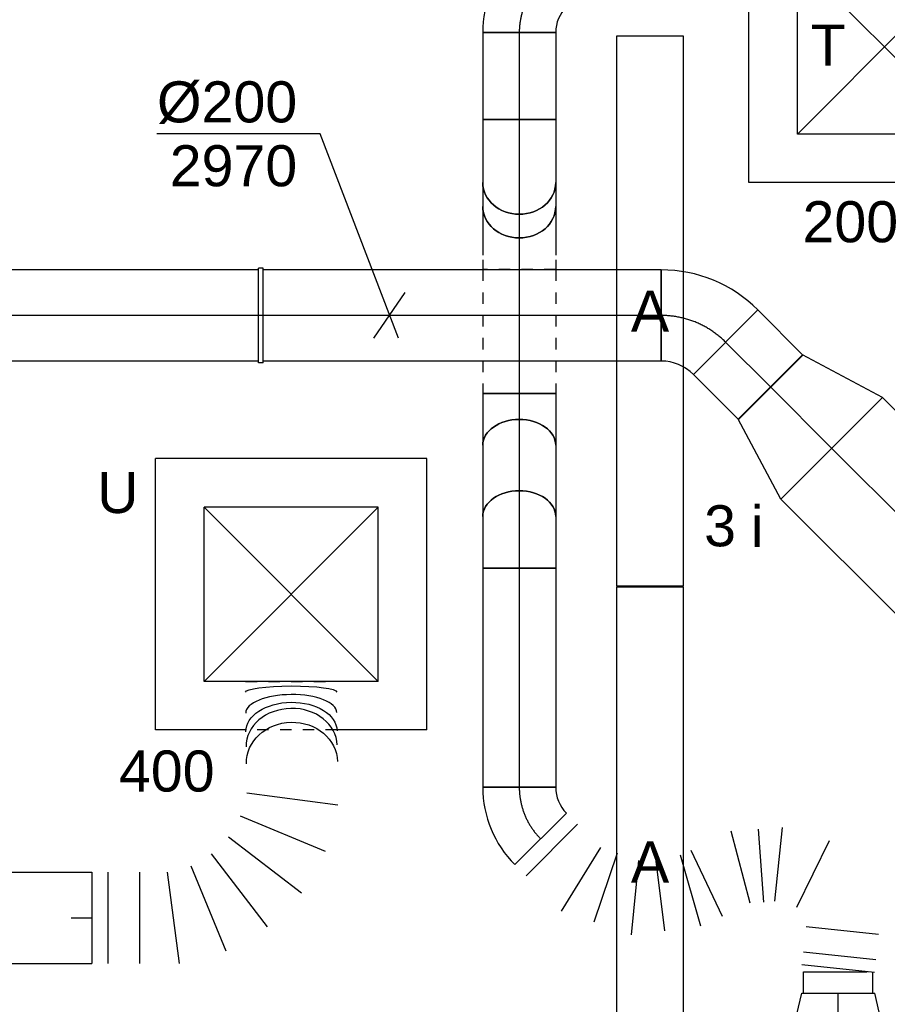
# Model space of a CAD drawing. Extents: x -238422 to 258194, y -34825 to 126331.
# Tile 236 of 239: x 136842 to 138745, y 22787 to 24945. Entities that reach past the tile are written whole.
import ezdxf
from ezdxf.enums import TextEntityAlignment as Align

# ---------------------------------------------------------------- set-up
doc = ezdxf.new("R2010")
doc.units = 0
doc.header["$LTSCALE"] = 50
doc.linetypes.add('CENTER2', pattern=[28.575000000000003, 19.05, -3.175, 3.175, -3.175])
doc.linetypes.add('STREEPJES', pattern=[0.1, 0.05, -0.05])
doc.layers.get('0').update_dxf_attribs({"linetype": 'CONTINUOUS'})
for name, color, linetype in [('EL6311--', 3, 'CONTINUOUS'), ('WL570---_RETOUR', 112, 'CONTINUOUS'), ('WL570---_RETOUR_HL', 8, 'CONTINUOUS'), ('WL570---_RETOUR_RST', 2, 'CONTINUOUS'), ('WL570---_RETOUR_RST_HL', 1, 'CONTINUOUS'), ('WL570---_TOEVOER', 3, 'CONTINUOUS'), ('WL570---_TOEVOER_HL', 8, 'CONTINUOUS'), ('WL570---_TOEVOER_RST', 2, 'CONTINUOUS'), ('WL570---_TOEVOER_RST_HL', 1, 'CONTINUOUS'), ('WM570---_RETOUR_PR', 1, 'CONTINUOUS'), ('WM570---_RETOUR_RST_PR', 1, 'CONTINUOUS'), ('WM570---_TOEVOER', 1, 'CONTINUOUS'), ('WM570---_TOEVOER_PR', 1, 'CONTINUOUS'), ('WM570---_TOEVOER_RST_PR', 1, 'CONTINUOUS')]:
    doc.layers.add(name, color=color, linetype=linetype)
doc.styles.add('BURO-018', font='ARIAL.TTF', dxfattribs={"height": 90})

# ---------------------------------------------------------------- blocks, each defined once
blk = doc.blocks.new('E001611207146')
at = {"color": 0}
for p, q in [((-12.07, -1.46), (-12.07, 1.46)), ((-12.07, 1.46), (12.07, 1.46)), ((12.07, 1.46), (12.07, -1.46)), ((12.07, -1.46), (-12.07, -1.46))]:
    blk.add_line(p, q, dxfattribs=at)
at = {"color": 0, "linetype": 'Continuous', "style": 'BURO-018'}
for tag, p in [('E_GKAST', (0, 8)), ('E_GROEP', (0, 5)), ('E_SGROEP', (4.5, 5)), ('E_ARMCODE', (0, 0)), ('E_SLET', (4.5, -3))]:
    blk.add_attdef(tag, text='', height=1.8, dxfattribs=at).set_placement(p, align=Align.MIDDLE)
blk = doc.blocks.new('*U198')
at = {"color": 0, "ltscale": 10}
for p, q in [((-9.687362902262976, 103.4497220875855, -2970.000000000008), (103.4497220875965, -9.687362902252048, -2970.000000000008)), ((-66.29999999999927, -80, -2970.000000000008), (-66.2999999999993, 80, -2970.000000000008))]:
    blk.add_line(p, q, dxfattribs=at)
for centre, radius, start, end in [((-66.29999999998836, 160.0623591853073, -2970.000000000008), 80.06235918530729, 269.9999999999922, 315.0000000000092), ((-66.30000000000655, 160.0623591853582, -2970.000000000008), 240.0623591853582, 270.0000000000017, 314.9999999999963)]:
    blk.add_arc(centre, radius, start, end, dxfattribs=at)
at = {"layer": 'WL570---_TOEVOER_HL', "linetype": 'CENTER2'}
blk.add_arc((-66.29999999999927, 160.0623591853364, -2970.000000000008), 160.0623591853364, 270, 314.9999999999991, dxfattribs=at)
at = {"layer": 'WM570---_TOEVOER_PR', "color": 1, "style": 'BURO-018'}
blk.add_attdef('POSNR', text='', height=90, dxfattribs=at).set_placement((0, 0), align=Align.MIDDLE)
blk = doc.blocks.new('*U200')
at = {"color": 0, "ltscale": 10}
for p, q in [((0, 80, -2970.000000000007), (480.2053170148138, 80.00000000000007, -2970.000000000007)), ((0, -80, -2970.000000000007), (-2.572996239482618e-14, 80, -2970.000000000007)), ((480.2053170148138, 80, -2970.000000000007), (480.2053170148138, -80, -2970.000000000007)), ((0, -80, -2970.000000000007), (480.2053170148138, -79.99999999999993, -2970.000000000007))]:
    blk.add_line(p, q, dxfattribs=at)
at = {"layer": 'WL570---_TOEVOER_HL', "linetype": 'CENTER2'}
blk.add_line((0, 0, -2970.000000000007), (480.2053170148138, 7.722290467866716e-14, -2970.000000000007), dxfattribs=at)
at = {"layer": 'WM570---_TOEVOER_PR', "color": 1, "style": 'BURO-018'}
blk.add_attdef('POSNR', text='', height=90, dxfattribs=at).set_placement((0, 0), align=Align.MIDDLE)
blk = doc.blocks.new('*U201')
at = {"color": 0, "ltscale": 10}
for p, q in [((-46.88117959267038, 79.99999999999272, -2970.00000000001), (-31.98059461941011, 79.99999999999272, -2970.00000000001)), ((-31.98059461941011, 79.99999999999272, -2970.00000000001), (4.518235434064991, 79.99999999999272, -2970.00000000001)), ((4.518235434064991, 79.99999999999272, -2970.00000000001), (45.22739064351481, 79.99999999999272, -2970.00000000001)), ((45.22739064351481, 79.99999999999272, -2970.00000000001), (66.29999999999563, 79.99999999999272, -2970.00000000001)), ((66.29999999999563, 79.99999999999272, -2970.00000000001), (66.29999999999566, -80.00000000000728, -2970.00000000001)), ((-46.88117959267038, -80.00000000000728, -2970.00000000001), (-31.98059461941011, -80.00000000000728, -2970.00000000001)), ((-31.98059461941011, -80.00000000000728, -2970.00000000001), (4.518235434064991, -80.00000000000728, -2970.00000000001)), ((4.518235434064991, -80.00000000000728, -2970.00000000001), (45.22739064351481, -80.00000000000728, -2970.00000000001)), ((45.22739064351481, -80.00000000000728, -2970.00000000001), (66.29999999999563, -80.00000000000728, -2970.00000000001))]:
    blk.add_line(p, q, dxfattribs=at)
at = {"color": 0, "ltscale": 10, "extrusion": (-4.073332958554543e-32, 2.465190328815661e-32, -1)}
blk.add_ellipse((-46.88117959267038, -7.275957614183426e-12, -2970.00000000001), major_axis=(1.286498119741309e-14, -80), ratio=0.7071067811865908, start_param=0, end_param=3.141592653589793, dxfattribs=at)
at = {"layer": 'WL570---_TOEVOER_HL', "linetype": 'CENTER2'}
blk.add_line((-46.88117959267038, -7.275957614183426e-12, -2970.00000000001), (66.29999999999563, -7.257756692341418e-12, -2970.00000000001), dxfattribs=at)
at = {"layer": 'WM570---_TOEVOER_PR', "color": 1, "style": 'BURO-018'}
blk.add_attdef('POSNR', text='', height=90, dxfattribs=at).set_placement((0, 0), align=Align.MIDDLE)
blk = doc.blocks.new('*U202')
at = {"color": 0, "ltscale": 10}
for p, q in [((-3.637978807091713e-12, 80, -2766.881179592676), (156.2376408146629, 80.00000000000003, -2766.881179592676)), ((-3.637978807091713e-12, -80, -2766.881179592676), (156.2376408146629, -79.99999999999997, -2766.881179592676))]:
    blk.add_line(p, q, dxfattribs=at)
at = {"color": 0, "ltscale": 10, "extrusion": (0, 0, -1)}
blk.add_ellipse((-3.637978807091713e-12, 0, -2766.881179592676), major_axis=(1.28649811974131e-14, -80), ratio=0.7071067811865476, start_param=0, end_param=3.141592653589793, dxfattribs=at)
at = {"color": 0, "ltscale": 10}
blk.add_ellipse((156.2376408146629, 0, -2766.881179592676), major_axis=(1.28649811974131e-14, -80), ratio=0.7071067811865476, start_param=3.141592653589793, end_param=6.283185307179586, dxfattribs=at)
at = {"layer": 'WL570---_TOEVOER_HL', "linetype": 'CENTER2'}
blk.add_line((-3.637978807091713e-12, 0, -2766.881179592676), (156.2376408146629, 2.512492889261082e-14, -2766.881179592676), dxfattribs=at)
at = {"layer": 'WM570---_TOEVOER_PR', "color": 1, "style": 'BURO-018'}
blk.add_attdef('POSNR', text='', height=90, dxfattribs=at).set_placement((0, 0), align=Align.MIDDLE)
blk = doc.blocks.new('*U203')
at = {"color": 0, "ltscale": 10}
for p, q in [((-66.29999999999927, 80, -2720.000000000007), (-45.22739064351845, 80, -2720.000000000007)), ((-66.29999999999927, -80, -2720.000000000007), (-66.2999999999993, 80, -2720.000000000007)), ((-45.22739064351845, 80, -2720.000000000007), (-4.518235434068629, 80, -2720.000000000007)), ((-4.518235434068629, 80, -2720.000000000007), (31.98059461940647, 80, -2720.000000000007)), ((31.98059461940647, 80, -2720.000000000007), (46.88117959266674, 80, -2720.000000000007)), ((-66.29999999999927, -80, -2720.000000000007), (-45.22739064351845, -80, -2720.000000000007)), ((-45.22739064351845, -80, -2720.000000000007), (-4.518235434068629, -80, -2720.000000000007)), ((-4.518235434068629, -80, -2720.000000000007), (31.98059461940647, -80, -2720.000000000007)), ((31.98059461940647, -80, -2720.000000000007), (46.88117959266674, -80, -2720.000000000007))]:
    blk.add_line(p, q, dxfattribs=at)
blk.add_ellipse((46.88117959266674, 0, -2720.000000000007), major_axis=(1.286498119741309e-14, -80), ratio=0.7071067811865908, start_param=3.141592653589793, end_param=6.283185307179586, dxfattribs=at)
at = {"layer": 'WL570---_TOEVOER_HL', "linetype": 'CENTER2'}
blk.add_line((-66.29999999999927, 0, -2720.000000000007), (46.88117959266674, 1.820092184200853e-14, -2720.000000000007), dxfattribs=at)
at = {"layer": 'WM570---_TOEVOER_PR', "color": 1, "style": 'BURO-018'}
blk.add_attdef('POSNR', text='', height=90, dxfattribs=at).set_placement((0, 0), align=Align.MIDDLE)
blk = doc.blocks.new('*U204')
at = {"color": 0, "ltscale": 10}
for p, q in [((297.5, 297.5, -2757.5), (-297.5, 297.5, -2757.5)), ((-297.5, -297.5, -2757.5), (-297.5, 297.5, -2757.5)), ((297.5, -297.5, -2757.5), (297.5, 297.5, -2757.5)), ((191, 191, -2757.5), (-191, 191, -2757.5)), ((-191, -191, -2757.5), (-191, 191, -2757.5)), ((191, -191, -2757.5), (-191, 191, -2757.5)), ((-191, -191, -2757.5), (191, 191, -2757.5)), ((191, -191, -2757.5), (191, 191, -2757.5)), ((191, -191, -2757.5), (-191, -191, -2757.5)), ((-99.55735289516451, -297.5, -2757.5), (-297.5, -297.5, -2757.5)), ((297.5, -297.5, -2757.5), (100.4484552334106, -297.5, -2757.5))]:
    blk.add_line(p, q, dxfattribs=at)
at = {"color": 8, "linetype": 'STREEPJES', "ltscale": 10}
blk.add_line((100.4484552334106, -297.5, -2757.5), (-99.55735289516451, -297.5, -2757.5), dxfattribs=at)
at = {"layer": 'WL570---_RETOUR_RST_HL', "linetype": 'CENTER2'}
blk.add_circle((0, 0, -2757.5), 0.075, dxfattribs=at)
at = {"layer": 'WL570---_RETOUR_RST', "color": 1, "style": 'BURO-018'}
for tag in ['MC', 'Q']:
    blk.add_attdef(tag, text='', height=90, dxfattribs=at).set_placement((0, 0), align=Align.MIDDLE)
at = {"layer": 'WM570---_RETOUR_RST_PR', "color": 1, "style": 'BURO-018'}
blk.add_attdef('POSNR', text='', height=90, dxfattribs=at).set_placement((0, 0), align=Align.MIDDLE)
blk = doc.blocks.new('*U205')
at = {"color": 8, "linetype": 'STREEPJES', "ltscale": 10}
for p, q in [((0, 80, -2720.000000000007), (258.1093321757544, 80.00000000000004, -2720.000000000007)), ((0, -80, -2720.000000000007), (-2.572996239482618e-14, 80, -2720.000000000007)), ((0, -80, -2720.000000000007), (258.1093321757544, -79.99999999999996, -2720.000000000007))]:
    blk.add_line(p, q, dxfattribs=at)
at = {"color": 0, "ltscale": 10}
for p, q in [((258.1093321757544, 80, -2720.000000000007), (271.9761029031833, 80, -2720.000000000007)), ((271.9761029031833, 80, -2720.000000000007), (271.9761029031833, -80, -2720.000000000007)), ((258.1093321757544, -80, -2720.000000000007), (271.9761029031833, -80, -2720.000000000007))]:
    blk.add_line(p, q, dxfattribs=at)
at = {"layer": 'WL570---_TOEVOER_HL', "linetype": 'CENTER2'}
blk.add_line((0, 0, -2720.000000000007), (271.9761029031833, 4.373709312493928e-14, -2720.000000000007), dxfattribs=at)
at = {"layer": 'WM570---_TOEVOER_PR', "color": 1, "style": 'BURO-018'}
blk.add_attdef('POSNR', text='', height=90, dxfattribs=at).set_placement((0, 0), align=Align.MIDDLE)
blk = doc.blocks.new('*U206')
at = {"color": 0, "ltscale": 10}
for p, q in [((-46.20000000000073, 79.99999999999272, -2720.000000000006), (-35.66506875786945, 79.99999999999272, -2720.000000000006)), ((-35.66506875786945, 79.99999999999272, -2720.000000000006), (-5.867783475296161, 79.99999999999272, -2720.000000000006)), ((-5.867783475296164, 79.99999999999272, -2720.000000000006), (30.62628885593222, 79.99999999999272, -2720.000000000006)), ((30.62628885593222, 79.99999999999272, -2720.000000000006), (35.50933217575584, 79.99999999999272, -2720.000000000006)), ((-46.20000000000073, -80.00000000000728, -2720.000000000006), (-35.66506875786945, -80.00000000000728, -2720.000000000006)), ((-35.66506875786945, -80.00000000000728, -2720.000000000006), (-5.867783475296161, -80.00000000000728, -2720.000000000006)), ((-5.867783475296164, -80.00000000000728, -2720.000000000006), (30.62628885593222, -80.00000000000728, -2720.000000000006)), ((30.62628885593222, -80.00000000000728, -2720.000000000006), (35.50933217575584, -80.00000000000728, -2720.000000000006))]:
    blk.add_line(p, q, dxfattribs=at)
at = {"color": 8, "linetype": 'STREEPJES', "ltscale": 10}
for p, q in [((35.50933217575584, 79.99999999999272, -2720.000000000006), (71.33013751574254, 79.99999999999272, -2720.000000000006)), ((71.33013751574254, 79.99999999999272, -2720.000000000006), (92.40000000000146, 79.99999999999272, -2720.000000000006)), ((92.40000000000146, 79.99999999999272, -2720.000000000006), (92.40000000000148, -80.00000000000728, -2720.000000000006)), ((35.50933217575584, -80.00000000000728, -2720.000000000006), (71.33013751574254, -80.00000000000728, -2720.000000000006)), ((71.33013751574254, -80.00000000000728, -2720.000000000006), (92.40000000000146, -80.00000000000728, -2720.000000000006))]:
    blk.add_line(p, q, dxfattribs=at)
at = {"color": 0, "ltscale": 10}
blk.add_ellipse((-46.20000000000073, -7.275957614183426e-12, -2720.000000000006), major_axis=(-1.28649811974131e-14, 80), ratio=0.8660254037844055, start_param=3.141592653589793, end_param=6.283185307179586, dxfattribs=at)
at = {"layer": 'WL570---_TOEVOER_HL', "linetype": 'CENTER2'}
blk.add_line((-46.20000000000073, -7.275957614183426e-12, -2720.000000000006), (92.40000000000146, -7.253669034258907e-12, -2720.000000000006), dxfattribs=at)
at = {"layer": 'WM570---_TOEVOER_PR', "color": 1, "style": 'BURO-018'}
blk.add_attdef('POSNR', text='', height=90, dxfattribs=at).set_placement((0, 0), align=Align.MIDDLE)
blk = doc.blocks.new('*U207')
at = {"color": 0, "ltscale": 10}
for p, q in [((3.637978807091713e-12, 80, -2889.979252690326), (51.93756729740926, 80.00000000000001, -2889.979252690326)), ((3.637978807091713e-12, -80, -2889.979252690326), (51.93756729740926, -79.99999999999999, -2889.979252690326))]:
    blk.add_line(p, q, dxfattribs=at)
blk.add_ellipse((3.637978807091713e-12, 0, -2889.979252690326), major_axis=(-1.28649811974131e-14, 80), ratio=0.8660254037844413, start_param=3.141592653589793, end_param=6.283185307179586, dxfattribs=at)
at = {"color": 0, "ltscale": 10, "extrusion": (-1.982164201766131e-48, 1.232595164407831e-32, -1)}
blk.add_ellipse((51.93756729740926, 0, -2889.979252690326), major_axis=(-1.28649811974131e-14, 80), ratio=0.8660254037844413, start_param=0, end_param=3.141592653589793, dxfattribs=at)
at = {"layer": 'WL570---_TOEVOER_HL', "linetype": 'CENTER2'}
blk.add_line((3.637978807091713e-12, 0, -2889.979252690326), (51.93756729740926, 8.352197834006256e-15, -2889.979252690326), dxfattribs=at)
at = {"layer": 'WM570---_TOEVOER_PR', "color": 1, "style": 'BURO-018'}
blk.add_attdef('POSNR', text='', height=90, dxfattribs=at).set_placement((0, 0), align=Align.MIDDLE)
blk = doc.blocks.new('*U208')
at = {"color": 0, "ltscale": 10}
for p, q in [((-92.40000000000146, 80, -2970.000000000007), (-71.33013751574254, 80, -2970.000000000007)), ((-92.40000000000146, -80, -2970.000000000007), (-92.40000000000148, 80, -2970.000000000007)), ((-71.33013751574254, 80, -2970.000000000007), (-30.62628885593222, 80, -2970.000000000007)), ((-30.62628885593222, 80, -2970.000000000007), (5.867783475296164, 80, -2970.000000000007)), ((5.867783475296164, 80, -2970.000000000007), (35.66506875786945, 80, -2970.000000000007)), ((35.66506875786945, 80, -2970.000000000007), (46.20000000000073, 80, -2970.000000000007)), ((-92.40000000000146, -80, -2970.000000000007), (-71.33013751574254, -80, -2970.000000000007)), ((-71.33013751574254, -80, -2970.000000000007), (-30.62628885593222, -80, -2970.000000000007)), ((-30.62628885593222, -80, -2970.000000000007), (5.867783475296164, -80, -2970.000000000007)), ((5.867783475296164, -80, -2970.000000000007), (35.66506875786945, -80, -2970.000000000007)), ((35.66506875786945, -80, -2970.000000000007), (46.20000000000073, -80, -2970.000000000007))]:
    blk.add_line(p, q, dxfattribs=at)
at = {"color": 0, "ltscale": 10, "extrusion": (-3.374459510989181e-32, -2.465190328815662e-32, -1)}
blk.add_ellipse((46.20000000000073, 0, -2970.000000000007), major_axis=(-1.286498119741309e-14, 80), ratio=0.8660254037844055, start_param=0, end_param=3.141592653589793, dxfattribs=at)
at = {"layer": 'WL570---_TOEVOER_HL', "linetype": 'CENTER2'}
blk.add_line((-92.40000000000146, 0, -2970.000000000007), (46.20000000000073, 2.228857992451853e-14, -2970.000000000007), dxfattribs=at)
at = {"layer": 'WM570---_TOEVOER_PR', "color": 1, "style": 'BURO-018'}
blk.add_attdef('POSNR', text='', height=90, dxfattribs=at).set_placement((0, 0), align=Align.MIDDLE)
blk = doc.blocks.new('*U209')
at = {"color": 0, "ltscale": 10}
for p, q in [((0, 80, -2970.000000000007), (190.3448708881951, 80.00000000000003, -2970.000000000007)), ((0, -80, -2970.000000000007), (-2.572996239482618e-14, 80, -2970.000000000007)), ((190.3448708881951, 80, -2970.000000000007), (190.3448708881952, -80, -2970.000000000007)), ((0, -80, -2970.000000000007), (190.3448708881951, -79.99999999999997, -2970.000000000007))]:
    blk.add_line(p, q, dxfattribs=at)
at = {"layer": 'WL570---_TOEVOER_HL', "linetype": 'CENTER2'}
blk.add_line((0, 0, -2970.000000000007), (190.3448708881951, 3.060978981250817e-14, -2970.000000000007), dxfattribs=at)
at = {"layer": 'WM570---_TOEVOER_PR', "color": 1, "style": 'BURO-018'}
blk.add_attdef('POSNR', text='', height=90, dxfattribs=at).set_placement((0, 0), align=Align.MIDDLE)
blk = doc.blocks.new('*U210')
at = {"color": 0, "ltscale": 10}
for p, q in [((-9.687362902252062, 103.4497220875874, -2970.000000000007), (103.4497220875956, -9.687362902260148, -2970.000000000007)), ((-66.30000000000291, -80.00000000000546, -2970.000000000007), (-66.29999999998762, 79.99999999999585, -2970.000000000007))]:
    blk.add_line(p, q, dxfattribs=at)
for centre, radius, start, end in [((-66.2999999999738, 160.0623591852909, -2970.000000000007), 80.06235918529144, 269.9999999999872, 315.0000000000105), ((-66.30000000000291, 160.0623591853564, -2970.000000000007), 240.0623591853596, 270.0000000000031, 314.9999999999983)]:
    blk.add_arc(centre, radius, start, end, dxfattribs=at)
at = {"layer": 'WL570---_TOEVOER_HL', "linetype": 'CENTER2'}
blk.add_arc((-66.29999999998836, 160.0623591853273, -2970.000000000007), 160.0623591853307, 269.9999999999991, 315.0000000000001, dxfattribs=at)
at = {"layer": 'WM570---_TOEVOER_PR', "color": 1, "style": 'BURO-018'}
blk.add_attdef('POSNR', text='', height=90, dxfattribs=at).set_placement((0, 0), align=Align.MIDDLE)
blk = doc.blocks.new('*U238')
at = {"color": 8, "linetype": 'STREEPJES', "ltscale": 10}
blk.add_line((337.4901950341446, 518.1757311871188, -2970.000000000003), (537.4901950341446, 518.1757311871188, -2970.000000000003), dxfattribs=at)
at = {"color": 0, "ltscale": 10}
for p, q in [((338.4002108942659, 375.1717090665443, -2970.000000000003), (338.4138204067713, 374.4462580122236, -2970.000000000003)), ((340.003359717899, 273.6695004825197, -2970.000000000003), (540.003359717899, 247.3390009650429, -2970.000000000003)), ((512.7440207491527, 145.605762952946, -2970.000000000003), (326.3736902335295, 222.8028814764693, -2970.000000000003)), ((300.0431907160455, 177.197118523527, -2970.000000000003), (460.0830217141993, 54.3942370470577, -2970.000000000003)), ((385.6091226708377, -20.07966199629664, -2970.000000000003), (262.8062411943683, 139.9601690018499, -2970.000000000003)), ((217.2004782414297, 113.6296694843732, -2970.000000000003), (294.3975967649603, -72.74066103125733, -2970.000000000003)), ((0, 100, -2970.000000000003), (0, -100, -2970.000000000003)), ((35.00083992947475, 100, -2970.000000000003), (35.00083992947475, -100, -2970.000000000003)), ((105.0025197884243, 100, -2970.000000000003), (105.0025197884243, -100, -2970.000000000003)), ((192.6643587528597, -100, -2970.000000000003), (166.3338592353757, 100, -2970.000000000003))]:
    blk.add_line(p, q, dxfattribs=at)
at = {"color": 0, "ltscale": 10, "extrusion": (0, 0, -0.9999999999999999)}
for centre, major_axis, ratio, start_param, end_param in [((437.4901950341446, 494.6087423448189, -2970.000000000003), (99.99999710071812, 0.1756369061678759), 0.1371441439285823, 3.141351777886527, 6.28294443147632), ((439.2732094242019, 340.0128396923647, -2970.000000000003), (-99.9709389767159, -2.410676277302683), 0.88676004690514, 0, 3.141592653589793)]:
    blk.add_ellipse(centre, major_axis=major_axis, ratio=ratio, start_param=start_param, end_param=end_param, dxfattribs=at)
at = {"color": 0, "ltscale": 10}
for centre, major_axis, ratio, start_param, end_param in [((437.6496506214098, 449.2153524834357, -2970.000000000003), (-99.99862749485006, -0.5566856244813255), 0.4013031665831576, 3.14076831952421, 6.282360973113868), ((438.3889137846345, 376.6846509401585, -2970.000000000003), (-99.98286865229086, -1.875685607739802), 0.823378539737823, 3.145998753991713, 6.278779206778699)]:
    blk.add_ellipse(centre, major_axis=major_axis, ratio=ratio, start_param=start_param, end_param=end_param, dxfattribs=at)
at = {"color": 0, "ltscale": 10, "extrusion": (0, 0, -1)}
blk.add_ellipse((437.9567848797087, 408.9151714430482, -2970.000000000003), major_axis=(99.99472227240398, 1.051366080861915), ratio=0.635822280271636, start_param=3.139753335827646, end_param=6.281345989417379, dxfattribs=at)
at = {"layer": 'WM570---_RETOUR_PR', "color": 1, "style": 'BURO-018'}
blk.add_attdef('POSNR', text='', height=90, dxfattribs=at).set_placement((0, 0), align=Align.MIDDLE)
blk = doc.blocks.new('*U242')
at = {"color": 0, "ltscale": 10}
for p, q in [((0, 100, -2970.000000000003), (1156.411074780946, 100, -2970.000000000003)), ((0, -100, -2970.000000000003), (0, 100, -2970.000000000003)), ((1156.411074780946, 100, -2970.000000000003), (1156.411074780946, -100, -2970.000000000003)), ((0, -100, -2970.000000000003), (1156.411074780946, -100, -2970.000000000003))]:
    blk.add_line(p, q, dxfattribs=at)
at = {"layer": 'WL570---_RETOUR_HL', "linetype": 'CENTER2'}
blk.add_line((0, 0, -2970.000000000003), (1156.411074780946, 0, -2970.000000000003), dxfattribs=at)
at = {"layer": 'WM570---_RETOUR_PR', "color": 1, "style": 'BURO-018'}
blk.add_attdef('POSNR', text='', height=90, dxfattribs=at).set_placement((0, 0), align=Align.MIDDLE)
blk = doc.blocks.new('*U1204')
at = {"color": 0, "ltscale": 10}
for p, q in [((7.275957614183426e-12, 100, -2970), (731.3191090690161, 99.99999999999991, -2970)), ((7.275957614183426e-12, -100, -2970), (731.3191090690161, -100.0000000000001, -2970))]:
    blk.add_line(p, q, dxfattribs=at)
at = {"layer": 'WL570---_TOEVOER_HL', "linetype": 'CENTER2'}
blk.add_line((7.275957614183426e-12, 0, -2970), (731.3191090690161, -8.956076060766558e-14, -2970), dxfattribs=at)
at = {"layer": 'WM570---_TOEVOER_PR', "color": 1, "style": 'BURO-018'}
blk.add_attdef('POSNR', text='', height=90, dxfattribs=at).set_placement((0, 0), align=Align.MIDDLE)
blk = doc.blocks.new('*U1205')
at = {"color": 0, "ltscale": 10}
for p, q in [((7.275957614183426e-12, 100, -2970), (873.4060581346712, 99.99999999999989, -2970)), ((7.275957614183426e-12, -100, -2970), (7.300450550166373e-12, 100, -2970)), ((7.275957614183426e-12, -100, -2970), (873.4060581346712, -100.0000000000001, -2970))]:
    blk.add_line(p, q, dxfattribs=at)
at = {"layer": 'WL570---_TOEVOER_HL', "linetype": 'CENTER2'}
blk.add_line((7.275957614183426e-12, 0, -2970), (873.4060581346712, -1.069613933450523e-13, -2970), dxfattribs=at)
at = {"layer": 'WM570---_TOEVOER_PR', "color": 1, "style": 'BURO-018'}
blk.add_attdef('POSNR', text='', height=90, dxfattribs=at).set_placement((0, 0), align=Align.MIDDLE)
blk = doc.blocks.new('*U1206')
at = {"layer": 'WM570---_TOEVOER', "color": 0, "ltscale": 10}
for p, q in [((-152.7627957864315, 398.2489442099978), (-510.334419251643, 398.2489442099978)), ((19.17930957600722, -50), (-152.7627957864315, 398.2489442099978)), ((-34.37296316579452, -49.99999999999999), (34.37296316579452, 49.99999999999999))]:
    blk.add_line(p, q, dxfattribs=at)
at = {"layer": 'WM570---_TOEVOER', "color": 0, "style": 'BURO-018'}
for s, p in [('%%c200', (-510.334419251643, 423.2489442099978)), ('2970', (-482.4626593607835, 283.2489442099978))]:
    blk.add_text(s, height=90, dxfattribs=at).set_placement(p)
blk = doc.blocks.new('*U1212')
at = {"color": 0, "ltscale": 10}
for p, q in [((-4.999999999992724, 104, -2970), (5.000000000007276, 104, -2970)), ((-4.999999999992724, 104, -2970), (-4.99999999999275, -104, -2970)), ((-4.999999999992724, 104, -2970), (-4.99999999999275, -104, -2970)), ((5.000000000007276, 104, -2970), (5.00000000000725, -104, -2970)), ((5.000000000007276, 104, -2970), (5.00000000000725, -104, -2970)), ((-4.999999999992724, -104, -2970), (5.000000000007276, -104, -2970))]:
    blk.add_line(p, q, dxfattribs=at)
at = {"layer": 'WL570---_TOEVOER_HL', "linetype": 'CENTER2'}
blk.add_line((-4.999999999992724, 0, -2970), (5.000000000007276, -1.224646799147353e-15, -2970), dxfattribs=at)
at = {"layer": 'WM570---_TOEVOER_PR', "color": 1, "style": 'BURO-018'}
blk.add_attdef('POSNR', text='', height=90, dxfattribs=at).set_placement((0, 0), align=Align.MIDDLE)
blk = doc.blocks.new('*U1219')
at = {"color": 0, "ltscale": 10}
for p, q in [((-1.818989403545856e-12, 100, -2970.000000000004), (139.817343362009, 99.99999999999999, -2970.000000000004)), ((5.456968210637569e-12, -100, -2970.000000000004), (3.388400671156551e-13, 99.99999999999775, -2970.000000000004)), ((139.8173433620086, 100, -2970.000000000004), (139.8173433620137, -99.99999999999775, -2970.000000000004)), ((5.456968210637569e-12, -100, -2970.000000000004), (139.8173433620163, -100, -2970.000000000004))]:
    blk.add_line(p, q, dxfattribs=at)
at = {"layer": 'WL570---_TOEVOER_HL', "linetype": 'CENTER2'}
blk.add_line((5.456968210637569e-12, 0, -2970.000000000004), (139.8173433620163, -1.552284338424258e-14, -2970.000000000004), dxfattribs=at)
at = {"layer": 'WM570---_TOEVOER_PR', "color": 1, "style": 'BURO-018'}
blk.add_attdef('POSNR', text='', height=90, dxfattribs=at).set_placement((0, 0), align=Align.MIDDLE)
blk = doc.blocks.new('*U1220')
at = {"color": 0, "ltscale": 10}
for p, q in [((-12.1622366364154, 129.2591196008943, -2970), (129.2591196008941, -12.16223663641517, -2970)), ((-82.79999999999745, -100, -2970), (-82.80000000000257, 99.99999999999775, -2970))]:
    blk.add_line(p, q, dxfattribs=at)
for centre, radius, start, end in [((-82.79999999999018, 199.8968829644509, -2970), 99.89688296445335, 269.9999999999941, 315.0000000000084), ((-82.79999999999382, 199.89688296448, -2970), 299.8968829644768, 270, 315)]:
    blk.add_arc(centre, radius, start, end, dxfattribs=at)
at = {"layer": 'WL570---_TOEVOER_HL', "linetype": 'CENTER2'}
blk.add_arc((-82.79999999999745, 199.89688296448, -2970), 199.8968829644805, 270, 315, dxfattribs=at)
at = {"layer": 'WM570---_TOEVOER_PR', "color": 1, "style": 'BURO-018'}
blk.add_attdef('POSNR', text='', height=90, dxfattribs=at).set_placement((0, 0), align=Align.MIDDLE)
blk = doc.blocks.new('*U2089')
at = {"color": 0, "ltscale": 10}
for p, q in [((1.818989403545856e-12, 157.5, -2970.000000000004), (190.0000000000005, 99.99999999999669, -2970.000000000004)), ((1.818989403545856e-12, 157.5, -2970.000000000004), (6.924905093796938e-12, -157.4999999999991, -2970.000000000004)), ((190.0000000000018, 100, -2970.000000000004), (190.0000000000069, -99.99999999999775, -2970.000000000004)), ((5.456968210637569e-12, -157.5, -2970.000000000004), (190.0000000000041, -100.0000000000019, -2970.000000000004))]:
    blk.add_line(p, q, dxfattribs=at)
at = {"layer": 'WL570---_TOEVOER_HL', "linetype": 'CENTER2'}
blk.add_line((5.456968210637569e-12, 0, -2970.000000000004), (190.0000000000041, -2.584044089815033e-12, -2970.000000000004), dxfattribs=at)
for centre in [(5.456968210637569e-12, 0, -2970.000000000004), (190.0000000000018, 0, -2970.000000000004)]:
    blk.add_circle(centre, 0.075, dxfattribs=at)
at = {"layer": 'WM570---_TOEVOER_PR', "color": 1, "style": 'BURO-018'}
blk.add_attdef('POSNR', text='', height=90, dxfattribs=at).set_placement((0, 0), align=Align.MIDDLE)
blk = doc.blocks.new('*U2090')
at = {"color": 0, "ltscale": 10}
for p, q in [((-1.818989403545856e-12, 157.5, -2970.000000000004), (382.17048547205, 157.5000000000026, -2970.000000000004)), ((1.818989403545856e-12, -157.5, -2970.000000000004), (-3.286926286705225e-12, 157.4999999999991, -2970.000000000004)), ((382.1704854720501, 157.5, -2970.000000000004), (382.1704854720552, -157.4999999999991, -2970.000000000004)), ((1.818989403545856e-12, -157.5, -2970.000000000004), (120.1092235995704, -157.5, -2970.000000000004)), ((320.1092235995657, -157.5, -2970.000000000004), (382.1704854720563, -157.4999999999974, -2970.000000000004))]:
    blk.add_line(p, q, dxfattribs=at)
at = {"layer": 'WL570---_TOEVOER_HL', "linetype": 'CENTER2'}
blk.add_line((1.818989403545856e-12, 0, -2970.000000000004), (382.1704854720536, 2.566981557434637e-12, -2970.000000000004), dxfattribs=at)
at = {"layer": 'WM570---_TOEVOER_PR', "color": 1, "style": 'BURO-018'}
blk.add_attdef('POSNR', text='', height=90, dxfattribs=at).set_placement((0, 0), align=Align.MIDDLE)
blk = doc.blocks.new('*U2112')
at = {"color": 0, "ltscale": 10}
for p, q in [((297.5, 297.5, -2760), (-297.5, 297.5, -2760)), ((-297.5, -297.5, -2760), (-297.5, 297.5, -2760)), ((297.5, 86.61971830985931, -2760), (297.5, 297.5, -2760)), ((191, 191, -2760), (-191, 191, -2760)), ((-191, -191, -2760), (-191, 191, -2760)), ((191, -191, -2760), (-191, 191, -2760)), ((-191, -191, -2760), (191, 191, -2760)), ((191, -191, -2760), (191, 191, -2760)), ((297.5, -297.5, -2760), (297.5, -86.61971830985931, -2760)), ((191, -191, -2760), (-191, -191, -2760)), ((297.5, -297.5, -2760), (-297.5, -297.5, -2760))]:
    blk.add_line(p, q, dxfattribs=at)
at = {"layer": 'WL570---_TOEVOER_RST_HL', "linetype": 'CENTER2'}
blk.add_circle((0, 0, -2760), 0.075, dxfattribs=at)
at = {"layer": 'WL570---_TOEVOER_RST', "color": 1, "style": 'BURO-018'}
for tag in ['MC', 'Q']:
    blk.add_attdef(tag, text='', height=90, dxfattribs=at).set_placement((0, 0), align=Align.MIDDLE)
at = {"layer": 'WM570---_TOEVOER_RST_PR', "color": 1, "style": 'BURO-018'}
blk.add_attdef('POSNR', text='', height=90, dxfattribs=at).set_placement((0, 0), align=Align.MIDDLE)
blk = doc.blocks.new('*U2122')
at = {"color": 0, "ltscale": 10}
for p, q in [((-49.5, 100, -2775), (0, 99.99999999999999, -2775)), ((0, 100, -2775), (85.20000000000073, 79.99999999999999, -2775)), ((0, 100, -2775), (-3.673940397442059e-14, -100, -2775)), ((0, 100, -2775), (-3.673940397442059e-14, -100, -2775)), ((0, 100, -2775), (-3.673940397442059e-14, -100, -2775)), ((85.20000000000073, 80, -2775), (85.2000000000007, -80, -2775)), ((85.20000000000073, 80, -2775), (85.2000000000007, -80, -2775)), ((85.20000000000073, 76, -2775), (131.9000000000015, 75.99999999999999, -2775)), ((131.9000000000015, 76, -2775), (131.9000000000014, -63.46174004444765, -2775)), ((131.9000000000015, 76, -2775), (131.9000000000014, -63.46174004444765, -2775)), ((0, -100, -2775), (85.20000000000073, -80.00000000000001, -2775)), ((85.20000000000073, -76, -2775), (130.5436272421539, -76.00000000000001, -2775)), ((-49.5, -100, -2775), (0, -100, -2775))]:
    blk.add_line(p, q, dxfattribs=at)
at = {"color": 8, "linetype": 'STREEPJES', "ltscale": 10}
blk.add_line((-49.5, 100, -2775), (-49.50000000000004, -100, -2775), dxfattribs=at)
at = {"layer": 'WL570---_TOEVOER_RST_HL', "linetype": 'CENTER2'}
for p, q in [((-49.5, 0, -2775), (0, -9.093002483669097e-15, -2775)), ((0, 0, -2775), (85.20000000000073, -1.565098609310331e-14, -2775))]:
    blk.add_line(p, q, dxfattribs=at)
blk.add_circle((85.20000000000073, 0, -2775), 0.075, dxfattribs=at)
at = {"layer": 'WM570---_TOEVOER_RST_PR', "color": 1, "style": 'BURO-018'}
blk.add_attdef('POSNR', text='', height=90, dxfattribs=at).set_placement((0, 0), align=Align.MIDDLE)
blk = doc.blocks.new('*U2124')
at = {"color": 0, "ltscale": 10}
for p, q in [((450.3531288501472, 444.2950726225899, -2970.000000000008), (503.3590207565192, 290.6913644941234, -2970.000000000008)), ((460.0369444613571, 266.5920173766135, -2970.000000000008), (357.4816127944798, 392.6322001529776, -2970.000000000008)), ((672.7378695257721, 375.7379117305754, -2970.000000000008), (548.0889994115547, 275.4251050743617, -2970.000000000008)), ((322.7482196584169, 352.4185939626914, -2970.000000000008), (443.8347462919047, 247.8334465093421, -2970.000000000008)), ((707.7360164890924, 332.2491527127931, -2970.000000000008), (583.087146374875, 231.9363460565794, -2970.000000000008)), ((424.374627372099, 225.3029221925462, -2970.000000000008), (283.8279818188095, 307.3575453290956, -2970.000000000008)), ((725.2350899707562, 310.5047732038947, -2970.000000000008), (600.5862198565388, 210.191966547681, -2970.000000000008)), ((250.8310557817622, 215.387789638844, -2970.000000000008), (401.4314999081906, 161.3553343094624, -2970.000000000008)), ((384.1777022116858, 113.2651710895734, -2970.000000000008), (242.2041569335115, 191.3427080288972, -2970.000000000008)), ((208.4000614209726, 147.8876861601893, -2970.000000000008), (334.6883243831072, 49.64678511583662, -2970.000000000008)), ((289.7856845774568, -8.075368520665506, -2970.000000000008), (185.9487415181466, 119.0266093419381, -2970.000000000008)), ((140.8296960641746, 96.65439978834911, -2970.000000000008), (211.9073922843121, -46.69120042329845, -2970.000000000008)), ((3.637978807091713e-12, 80, -2970.000000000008), (-1.469047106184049e-12, -80.00000000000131, -2970.000000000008)), ((34.87599992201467, 80.00000000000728, -2970.000000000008), (34.87599992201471, -79.99999999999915, -2970.000000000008)), ((144.7320317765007, -80, -2970.000000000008), (107.2420158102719, 80.00000000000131, -2970.000000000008))]:
    blk.add_line(p, q, dxfattribs=at)
at = {"layer": 'WM570---_TOEVOER_PR', "color": 1, "style": 'BURO-018'}
blk.add_attdef('POSNR', text='', height=90, dxfattribs=at).set_placement((0, 0), align=Align.MIDDLE)
blk = doc.blocks.new('FGWT')
at = {"layer": 'EL6311--'}
ref = blk.add_blockref('E001611207146', (158645.5979506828, 24276.30404478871), dxfattribs=dict(at, xscale=50, yscale=50, zscale=50, rotation=270))
ref.add_attrib('E_ARMCODE', 'A', dxfattribs={"layer": '0', "color": 1, "linetype": 'Continuous', "height": 90, "style": 'BURO-018'}).set_placement((158645.5979506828, 24276.30404478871), align=Align.MIDDLE)
ref.add_attrib('E_SLET', 'i', dxfattribs={"layer": '0', "color": 1, "linetype": 'Continuous', "height": 90, "style": 'BURO-018'}).set_placement((158880.583468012, 23806.6363327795), align=Align.MIDDLE)
ref.add_attrib('E_GROEP', '3', dxfattribs={"layer": '0', "color": 1, "linetype": 'Continuous', "height": 90, "style": 'BURO-018'}).set_placement((158799.1915175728, 23805.56863274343), align=Align.MIDDLE)
ref = blk.add_blockref('E001611207146', (158645.5979506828, 23068.47807254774), dxfattribs=dict(at, xscale=50, yscale=50, zscale=50, rotation=270))
ref.add_attrib('E_ARMCODE', 'A', dxfattribs={"layer": '0', "color": 1, "linetype": 'Continuous', "height": 90, "style": 'BURO-018'}).set_placement((158645.5979506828, 23068.47807254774), align=Align.MIDDLE)
ref.add_attrib('E_SLET', 'i', dxfattribs={"layer": '0', "color": 1, "linetype": 'Continuous', "height": 90, "style": 'BURO-018'}).set_placement((158880.583468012, 22598.81036053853), align=Align.MIDDLE)
ref.add_attrib('E_GROEP', '3', dxfattribs={"layer": '0', "color": 1, "linetype": 'Continuous', "height": 90, "style": 'BURO-018'}).set_placement((158799.1915175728, 22597.74266050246), align=Align.MIDDLE)
at = {"layer": 'WL570---_RETOUR'}
for name, p in [('*U238', (157420.9449404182, 22946.18030223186, 2970.000000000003)), ('*U242', (156264.5338656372, 22946.18030223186, 2970.000000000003))]:
    blk.add_blockref(name, p, dxfattribs=at)
at = {"layer": 'WL570---_RETOUR_RST'}
ref = blk.add_blockref('*U204', (157858.4351354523, 23655.35603341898, 2757.5), dxfattribs=at)
ref.add_attrib('Q', '400', dxfattribs={"color": 1, "height": 90, "style": 'BURO-018'}).set_placement((157585.4731792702, 23267.95826557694), align=Align.MIDDLE)
ref.add_attrib('MC', 'U', dxfattribs={"color": 1, "height": 90, "style": 'BURO-018'}).set_placement((157478.1042948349, 23877.84376108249), align=Align.MIDDLE)
at = {"layer": 'WL570---_TOEVOER'}
for name, p, rotation in [('*U210', (158358.6918015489, 24953.02290441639, 2970.000000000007), 224.999999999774), ('*U209', (158358.6918015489, 24886.72290441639, 2970.000000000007), 270), ('*U208', (158358.6918015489, 24603.9780335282, 2970.000000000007), 270), ('*U207', (158358.6918015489, 24557.7780335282, 2889.979252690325), 270), ('*U206', (158358.6918015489, 24459.64046623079, 2720.000000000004), 270), ('*U1220', (158752.8500177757, 24266.63113405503, 2970), 135.0000000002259), ('*U1212', (157791.643959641, 24266.63113405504, 2970), 180), ('*U1204', (157786.643959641, 24266.63113405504, 2970), 180), ('*U1205', (158670.0500177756, 24266.63113405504, 2970), 180), ('*U205', (158358.6918015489, 24367.24046623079, 2720.000000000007), 270), ('*U1219', (158910.2642508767, 24109.21690095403, 2970.000000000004), 135.0000000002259), ('*U2089', (159043.8794956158, 23975.60165621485, 2970.000000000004), 135.0000000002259), ('*U203', (158358.6918015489, 24028.96436332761, 2720.000000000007), 270), ('*U2090', (159314.1148374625, 23705.36631436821, 2970.000000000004), 135.0000000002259), ('*U202', (158358.6918015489, 23982.08318373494, 2766.881179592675), 270), ('*U201', (158358.6918015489, 23778.96436332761, 2970.000000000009), 270), ('*U200', (158358.6918015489, 23712.66436332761, 2970.000000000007), 270), ('*U2124', (158405.5729811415, 23119.27786672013, 2970.000000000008), 315.0000000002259), ('*U198', (158358.6918015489, 23166.15904631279, 2970.000000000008), 270)]:
    blk.add_blockref(name, p, dxfattribs=dict(at, rotation=rotation))
at = {"layer": 'WL570---_TOEVOER_RST'}
ref = blk.add_blockref('*U2112', (159159.7268434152, 24855.35603341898, 2760), dxfattribs=at)
ref.add_attrib('Q', '200', dxfattribs={"color": 1, "height": 90, "style": 'BURO-018'}).set_placement((159084.921735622, 24472.13791908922), align=Align.MIDDLE)
ref.add_attrib('MC', 'T', dxfattribs={"color": 1, "height": 90, "style": 'BURO-018'}).set_placement((159036.3215700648, 24859.45526032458), align=Align.MIDDLE)
at = {"layer": 'WL570---_TOEVOER_RST', "rotation": 90}
blk.add_blockref('*U2122', (159058.4351354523, 22695.85603341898, 2775), dxfattribs=at)
at = {"layer": 'WM570---_TOEVOER'}
blk.add_blockref('*U1206', (158074.361286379, 24266.63113405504, 2970), dxfattribs=at)

msp = doc.modelspace()

# ---------------------------------------------------------------- block references
at = {"layer": 'EL6311--'}
msp.add_blockref('FGWT', (-20420.98216780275, 30.41304792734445), dxfattribs=at)

doc.saveas('drawing.dxf')
